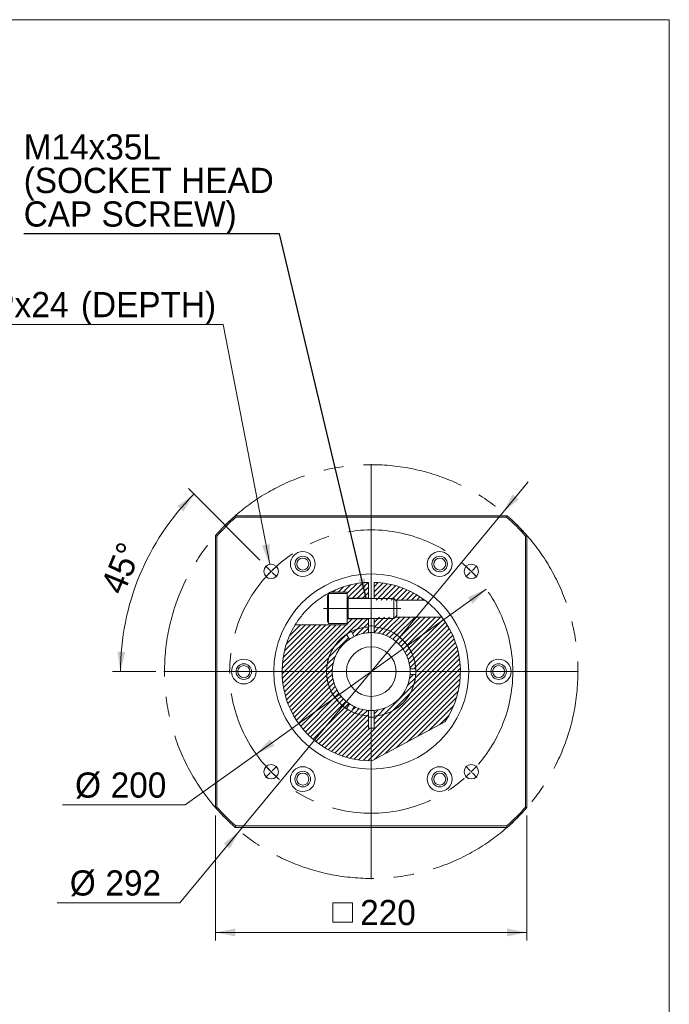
# Model space of a CAD drawing. Header units: millimetres. Extents: x 56 to 1607, y 56 to 1120.
# Tile 4 of 4: x 1148 to 1607, y 425 to 1120. Entities that reach past the tile are written whole.
import ezdxf

# ---------------------------------------------------------------- set-up
doc = ezdxf.new("R2010")
doc.units = ezdxf.units.MM
doc.header["$LTSCALE"] = 5.6
doc.linetypes.add('CENTERX2', pattern=[20.32, 12.7, -2.54, 2.54, -2.54])
doc.styles.add('SLDTEXTSTYLE0', font='ARIAL.TTF', dxfattribs={"width": 0.948})
doc.styles.get("Standard").update_dxf_attribs({"font": 'ARIAL.TTF'})
doc.dimstyles.new('SLDDIMSTYLE10', dxfattribs={"dimtxt": 17.259102, "dimasz": 14, "dimexe": 0, "dimexo": 0.0625, "dimgap": 4.314775, "dimtad": 0, "dimtih": 1, "dimtoh": 1, "dimdec": 4, "dimrnd": 1e-09, "dimzin": 12, "dimdsep": 46, "dimtxsty": 'SLDTEXTSTYLE0', "dimsah": 1, "dimcen": 0.09, "dimadec": 0, "dimazin": 0, "dimtfac": 1, "dimtdec": 4, "dimtmove": 0, "dimatfit": 3, "dimfxl": 0, "dimtolj": 1, "dimtzin": 12, "dimarcsym": 0})
doc.dimstyles.new('SLDDIMSTYLE11', dxfattribs={"dimtxt": 17.259102, "dimasz": 14, "dimexe": 0, "dimexo": 0.0625, "dimgap": 4.314775, "dimtad": 0, "dimtih": 1, "dimtoh": 1, "dimdec": 0, "dimrnd": 1e-09, "dimzin": 12, "dimdsep": 46, "dimtxsty": 'SLDTEXTSTYLE0', "dimsah": 1, "dimcen": 0.09, "dimadec": 0, "dimazin": 0, "dimtfac": 1, "dimtdec": 4, "dimtofl": 0, "dimtmove": 0, "dimatfit": 3, "dimfxl": 0, "dimtolj": 1, "dimtzin": 12, "dimarcsym": 0})
doc.dimstyles.new('SLDDIMSTYLE2', dxfattribs={"dimtxt": 17.259102, "dimasz": 14, "dimexe": 0, "dimexo": 0.0625, "dimgap": 4.314775, "dimtad": 1, "dimdec": 4, "dimrnd": 1e-09, "dimzin": 12, "dimdsep": 46, "dimtxsty": 'SLDTEXTSTYLE0', "dimsah": 1, "dimcen": 0.09, "dimadec": 0, "dimazin": 0, "dimtfac": 1, "dimtdec": 4, "dimtofl": 0, "dimtmove": 0, "dimatfit": 3, "dimfxl": 0, "dimtolj": 1, "dimtzin": 12, "dimarcsym": 0})
doc.dimstyles.new('SLDDIMSTYLE3', dxfattribs={"dimtxt": 17.259102, "dimasz": 14, "dimexe": 0, "dimexo": 0.0625, "dimgap": 4.314775, "dimtad": 1, "dimdec": 4, "dimlfac": 5.6, "dimzin": 12, "dimdsep": 46, "dimtxsty": 'SLDTEXTSTYLE0', "dimsah": 1, "dimcen": 0.09, "dimadec": 4, "dimazin": 0, "dimtfac": 1, "dimtdec": 4, "dimtofl": 0, "dimtmove": 0, "dimatfit": 3, "dimfxl": 0, "dimtolj": 1, "dimtzin": 12, "dimarcsym": 0})
doc.dimstyles.new('SLDDIMSTYLE4', dxfattribs={"dimtxt": 0, "dimasz": 14, "dimexe": 0, "dimexo": 0.0625, "dimgap": 0, "dimtad": 0, "dimtih": 1, "dimtoh": 1, "dimdec": 0, "dimrnd": 1e-09, "dimzin": 0, "dimdsep": 46, "dimtxsty": 'Standard', "dimsah": 1, "dimcen": 0.09, "dimadec": 0, "dimazin": 0, "dimtfac": 14, "dimtdec": 0, "dimtofl": 0, "dimtmove": 0, "dimatfit": 3, "dimfxl": 0, "dimtolj": 1, "dimtzin": 0, "dimarcsym": 0})
doc.dimstyles.new('SLDDIMSTYLE9', dxfattribs={"dimtxt": 17.259102, "dimasz": 14, "dimexe": 0, "dimexo": 0.0625, "dimgap": 4.314775, "dimtad": 0, "dimtih": 1, "dimtoh": 1, "dimdec": 4, "dimrnd": 1e-09, "dimzin": 12, "dimdsep": 46, "dimtxsty": 'SLDTEXTSTYLE0', "dimsah": 1, "dimcen": 0.09, "dimadec": 0, "dimazin": 0, "dimtfac": 1, "dimtdec": 4, "dimtmove": 0, "dimatfit": 3, "dimfxl": 0, "dimtolj": 1, "dimtzin": 12, "dimarcsym": 0})

# ---------------------------------------------------------------- blocks, each defined once
blk = doc.blocks.new('*D38')
at = {"color": 7, "linetype": 'Continuous', "lineweight": 0}
for p, q in [((1477.94, 718.1), (1315.35, 601.64)), ((1315.35, 601.64), (1265.22, 565.73)), ((1265.22, 565.73), (1178.58, 565.73))]:
    blk.add_line(p, q, dxfattribs=at)
for points in [[(1477.94, 718.1), (1464.93, 712.23), (1468.19, 707.67)], [(1315.35, 601.64), (1328.36, 607.52), (1325.1, 612.07)]]:
    blk.add_solid(points, dxfattribs=at)
at = {"color": 7, "linetype": 'Continuous', "lineweight": 0, "char_height": 17.78, "attachment_point": 1, "style": 'SLDTEXTSTYLE0'}
for s, insert in [('%%c', (1187.47, 588.65)), ('200', (1212.64, 588.65))]:
    blk.add_mtext(s, dxfattribs=dict(at, insert=insert))
blk = doc.blocks.new('*D39')
at = {"color": 7, "linetype": 'Continuous', "lineweight": 0}
for p, q in [((1489.76, 772.33), (1507.61, 793.9)), ((1489.76, 772.33), (1303.54, 547.41)), ((1303.54, 547.41), (1261.49, 496.63)), ((1261.49, 496.63), (1174.85, 496.63))]:
    blk.add_line(p, q, dxfattribs=at)
for points in [[(1489.76, 772.33), (1500.84, 781.33), (1496.53, 784.9)], [(1303.54, 547.41), (1292.45, 538.42), (1296.77, 534.85)]]:
    blk.add_solid(points, dxfattribs=at)
at = {"color": 7, "linetype": 'Continuous', "lineweight": 0, "char_height": 17.78, "attachment_point": 1, "style": 'SLDTEXTSTYLE0'}
for s, insert in [('%%c', (1183.74, 519.55)), ('292', (1208.91, 519.55))]:
    blk.add_mtext(s, dxfattribs=dict(at, insert=insert))
blk = doc.blocks.new('SW_SYMBOL_MOD_BOX')
at = {"color": 0, "linetype": 'Continuous', "lineweight": 0}
for p, q in [((1120, 1120), (1120, 4480)), ((1120, 4480), (4480, 4480)), ((4480, 4480), (4480, 1120)), ((1120, 1120), (4480, 1120))]:
    blk.add_line(p, q, dxfattribs=at)
blk = doc.blocks.new('*D40')
at = {"color": 7, "linetype": 'Continuous', "lineweight": 0}
for p, q in [((1286.65, 558.27), (1286.65, 470.15)), ((1506.65, 558.27), (1506.65, 470.15)), ((1286.65, 475.75), (1506.65, 475.75))]:
    blk.add_line(p, q, dxfattribs=at)
for points in [[(1286.65, 475.75), (1300.65, 472.95), (1300.65, 478.55)], [(1506.65, 475.75), (1492.65, 478.55), (1492.65, 472.95)]]:
    blk.add_solid(points, dxfattribs=at)
at = {"color": 7, "linetype": 'Continuous', "lineweight": 0, "xscale": 0.004092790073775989, "yscale": 0.004092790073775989, "zscale": 0.004092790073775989}
blk.add_blockref('SW_SYMBOL_MOD_BOX', (1364.97, 478.32), dxfattribs=at)
at = {"color": 7, "linetype": 'Continuous', "lineweight": 0, "insert": (1388.83, 498.67), "char_height": 17.78, "attachment_point": 1, "style": 'SLDTEXTSTYLE0'}
blk.add_mtext('220', dxfattribs=at)
blk = doc.blocks.new('*D41')
at = {"color": 7, "linetype": 'Continuous', "lineweight": 0}
for p, q in [((1291.99, 904.87), (988.17, 904.87)), ((1324.96, 735.59), (1291.99, 904.87))]:
    blk.add_line(p, q, dxfattribs=at)
blk.add_solid([(1324.96, 735.59), (1325.03, 749.87), (1319.54, 748.8)], dxfattribs=at)
at = {"color": 7, "linetype": 'Continuous', "lineweight": 0, "char_height": 17.78, "attachment_point": 1, "style": 'SLDTEXTSTYLE0'}
for s, insert in [('4', (994.54, 927.79)), ('M12x1.75', (1016.63, 927.79)), ('Px', (1128.98, 927.79)), ('24', (1156.63, 927.79)), (' (DEPTH)', (1185.06, 927.79)), ('-', (1008.73, 927.79))]:
    blk.add_mtext(s, dxfattribs=dict(at, insert=insert))
blk = doc.blocks.new('*D42')
at = {"color": 7, "linetype": 'Continuous', "lineweight": 0}
for p, q in [((1318.02, 738.5), (1267.47, 789.05)), ((1244.55, 659.87), (1213.96, 659.87))]:
    blk.add_line(p, q, dxfattribs=at)
blk.add_arc((1396.65, 659.87), 177.09, 135, 180, dxfattribs=at)
for points in [[(1271.43, 785.09), (1259.87, 776.71), (1263.98, 772.91)], [(1219.56, 659.87), (1222.91, 673.75), (1217.31, 673.97)]]:
    blk.add_solid(points, dxfattribs=at)
at = {"color": 7, "linetype": 'Continuous', "lineweight": 0, "insert": (1205.01, 719.87), "char_height": 17.78, "attachment_point": 1, "rotation": 67.5, "style": 'SLDTEXTSTYLE0'}
blk.add_mtext('45°', dxfattribs=at)
blk = doc.blocks.new('SW_NOTE_4')
at = {"color": 0, "linetype": 'Continuous', "lineweight": 0, "char_height": 17.78, "attachment_point": 1, "style": 'SLDTEXTSTYLE0'}
for s, insert in [('M14x35L', (0.02, 70.33)), ('(SOCKET HEAD', (0.02, 46.63)), ('CAP SCREW)', (0.02, 22.92))]:
    blk.add_mtext(s, dxfattribs=dict(at, insert=insert))
blk = doc.blocks.new('SW_CENTERMARKSYMBOL_3')
at = {"color": 0, "linetype": 'Continuous', "lineweight": 0}
for p, q in [((-0.71, 0.71), (-3.96, 3.96)), ((0, 0), (-0.35, 0.35)), ((0, 0), (0.35, -0.35)), ((141.42, 0), (141.07, -0.35)), ((141.42, 0), (141.77, 0.35)), ((142.13, 0.71), (145.38, 3.96)), ((0.71, -0.71), (3.96, -3.96)), ((140.71, -0.71), (137.46, -3.96)), ((0.71, -140.71), (3.96, -137.46)), ((140.71, -140.71), (137.46, -137.46)), ((-0.71, -142.13), (-3.96, -145.38)), ((0, -141.42), (-0.35, -141.77)), ((0, -141.42), (0.35, -141.07)), ((141.42, -141.42), (141.07, -141.07)), ((141.42, -141.42), (141.77, -141.77)), ((142.13, -142.13), (145.38, -145.38))]:
    blk.add_line(p, q, dxfattribs=at)
for start, end in [(134.71352, 135), (131.79144, 134.42704), (45.57296, 48.20856), (45, 45.28648), (44.71352, 45), (135.57296, 138.20856), (135, 135.28648), (41.79144, 44.42704), (221.79144, 224.42704), (315.57296, 318.20856), (224.71352, 225), (225, 225.28648), (225.57296, 228.20856), (311.79144, 314.42704), (314.71352, 315), (315, 315.28648)]:
    blk.add_arc((70.71, -70.71), 100, start, end, dxfattribs=at)
blk = doc.blocks.new('SW_CENTERMARKSYMBOL_4')
at = {"color": 0, "linetype": 'Continuous', "lineweight": 0}
for p, q in [((0, 1), (0, 146.5)), ((-1, 0), (-146.5, 0)), ((0, 0), (-0.5, 0)), ((0, 0), (0, 0.5)), ((0, 0), (0, -0.5)), ((0, 0), (0.5, 0)), ((1, 0), (146.5, 0)), ((0, -1), (0, -146.5))]:
    blk.add_line(p, q, dxfattribs=at)

msp = doc.modelspace()

# ---------------------------------------------------------------- hatches: boundary and pattern name
at = {"linetype": 'Continuous', "lineweight": 0}
h = msp.add_hatch(dxfattribs=at)
h.set_pattern_fill('ANSI31', scale=0.8, style=0)
edge = h.paths.add_edge_path(flags=0)
edge.add_arc((1396.647197, 659.872236), 63, 91.819219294, 117.266044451)
edge.add_line((1367.785458, 715.872236), (1379.647197, 715.872236))
edge.add_line((1379.647197, 715.872236), (1379.647197, 711.622236))
edge.add_line((1379.647197, 711.622236), (1394.647197, 711.622236))
edge.add_line((1394.647197, 711.622236), (1394.647197, 722.840482))
h = msp.add_hatch(dxfattribs=at)
h.set_pattern_fill('ANSI31', scale=0.8, style=0)
edge = h.paths.add_edge_path(flags=0)
edge.add_arc((1396.647197, 659.872236), 63, 53.281946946, 88.180780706)
edge.add_line((1398.647197, 722.840482), (1398.647197, 710.372236))
edge.add_line((1398.647197, 710.372236), (1434.313495, 710.372236))
h = msp.add_hatch(dxfattribs=at)
h.set_pattern_fill('ANSI31', scale=0.8, style=0)
edge = h.paths.add_edge_path(flags=0)
edge.add_line((1446.514521, 698.372236), (1398.647197, 698.372236))
edge.add_line((1398.647197, 698.372236), (1398.647197, 691.3187))
edge.add_arc((1396.647197, 659.872236), 31.51, -86.360880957, 86.360880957, ccw=False)
edge.add_line((1398.647197, 628.425772), (1398.647197, 619.872237))
edge.add_line((1398.647197, 619.872237), (1394.647197, 619.872237))
edge.add_line((1394.647197, 619.872237), (1394.647197, 628.425772))
edge.add_arc((1396.647197, 659.872236), 31.51, 93.639119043, 266.360880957, ccw=False)
edge.add_line((1394.647197, 691.3187), (1394.647197, 697.122236))
edge.add_line((1394.647197, 697.122236), (1379.647197, 697.122236))
edge.add_line((1379.647197, 697.122236), (1379.647197, 692.872236))
edge.add_line((1379.647197, 692.872236), (1342.981565, 692.872236))
edge.add_arc((1396.647197, 659.872236), 63, 148.411864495, 270.339550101)
edge.add_line((1397.02055, 596.873342), (1448.666871, 624.334179))
edge.add_arc((1396.647197, 659.872236), 63, 325.660449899, 397.669886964)
h = msp.add_hatch(dxfattribs=at)
h.set_pattern_fill('ANSI31', scale=0.8, style=0)
edge = h.paths.add_edge_path(flags=0)
edge.add_line((1382.661026, 688.096995), (1384.66566, 684.624868))
edge.add_arc((1396.647197, 659.872236), 27.5, 94.170647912, 115.829352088, ccw=False)
edge.add_line((1394.647197, 687.299413), (1394.647197, 691.30868))
edge.add_arc((1396.647197, 659.872236), 31.5, 93.640275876, 116.359724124)
h = msp.add_hatch(dxfattribs=at)
h.set_pattern_fill('ANSI31', scale=0.8, style=0)
edge = h.paths.add_edge_path(flags=0)
edge.add_line((1398.647197, 691.30868), (1398.647197, 687.299413))
edge.add_arc((1396.647197, 659.872236), 27.5, 4.170647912, 85.829352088, ccw=False)
edge.add_line((1424.074373, 661.872236), (1428.083641, 661.872236))
edge.add_arc((1396.647197, 659.872236), 31.5, 3.640275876, 86.359724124)
h = msp.add_hatch(dxfattribs=at)
h.set_pattern_fill('ANSI31', scale=0.8, style=0)
edge = h.paths.add_edge_path(flags=0)
edge.add_line((1379.196924, 633.647477), (1381.201558, 637.119605))
edge.add_arc((1396.647197, 659.872236), 27.5, 124.170647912, 235.829352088, ccw=False)
edge.add_line((1381.201558, 682.624868), (1379.196924, 686.096995))
edge.add_arc((1396.647197, 659.872236), 31.5, 123.640275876, 236.359724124)
h = msp.add_hatch(dxfattribs=at)
h.set_pattern_fill('ANSI31', scale=0.8, style=0)
edge = h.paths.add_edge_path(flags=0)
edge.add_line((1428.083641, 657.872236), (1424.074373, 657.872236))
edge.add_arc((1396.647197, 659.872236), 27.5, 274.170647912, 355.829352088, ccw=False)
edge.add_line((1398.647197, 632.44506), (1398.647197, 628.435792))
edge.add_arc((1396.647197, 659.872236), 31.5, 273.640275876, 356.359724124)
h = msp.add_hatch(dxfattribs=at)
h.set_pattern_fill('ANSI31', scale=0.8, style=0)
edge = h.paths.add_edge_path(flags=0)
edge.add_line((1394.647197, 628.435792), (1394.647197, 632.44506))
edge.add_arc((1396.647197, 659.872236), 27.5, 244.170647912, 265.829352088, ccw=False)
edge.add_line((1384.66566, 635.119605), (1382.661026, 631.647477))
edge.add_arc((1396.647197, 659.872236), 31.5, 243.640275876, 266.359724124)

# ---------------------------------------------------------------- linework, layer by layer
at = {"color": 7, "linetype": 'Continuous', "lineweight": 0}
for p, q in [((56, 1120), (1607.2, 1120)), ((1607.2, 1120), (1607.2, 56))]:
    msp.add_line(p, q, dxfattribs=at)
at = {"color": 7, "linetype": 'Continuous', "lineweight": 15}
for p, q in [((1300.647196, 769.872236), (1492.647198, 769.872236)), ((1300.647196, 769.872236), (1301.022929, 768.872234)), ((1492.271465, 768.872234), (1301.022929, 768.872234)), ((1492.271465, 768.872234), (1492.647198, 769.872236)), ((1286.647198, 755.872237), (1287.6472, 755.496504)), ((1286.647198, 563.872235), (1286.647198, 755.872237)), ((1287.6472, 755.496504), (1287.6472, 564.247968)), ((1505.647194, 755.496504), (1506.647196, 755.872237)), ((1505.647194, 564.247968), (1505.647194, 755.496504)), ((1506.647196, 755.872237), (1506.647196, 563.872235)), ((1394.647197, 711.622237), (1394.647197, 722.840483)), ((1398.647197, 722.840483), (1398.647197, 711.372236)), ((1367.785458, 715.872238), (1379.647196, 715.872238)), ((1379.647196, 715.037236), (1379.647196, 715.872238)), ((1366.447196, 715.037236), (1365.647197, 713.651596)), ((1365.647197, 695.092878), (1365.647197, 713.651596)), ((1379.647196, 715.037236), (1366.447196, 715.037236)), ((1366.447196, 693.707237), (1366.447196, 715.037236)), ((1379.647196, 693.707237), (1379.647196, 715.037236)), ((1379.759858, 711.622237), (1394.647197, 711.622237)), ((1412.647198, 711.372236), (1380.247197, 711.372236)), ((1394.647197, 711.372236), (1394.647197, 711.622237)), ((1414.647196, 709.372236), (1412.647198, 711.372236)), ((1412.647198, 697.372238), (1412.647198, 711.372236)), ((1413.647198, 710.372238), (1434.313495, 710.372238)), ((1414.647196, 699.372238), (1414.647196, 709.372236)), ((1365.647197, 695.092878), (1366.447196, 693.707237)), ((1394.647197, 697.122237), (1379.759858, 697.122237)), ((1380.247197, 697.372238), (1412.647198, 697.372238)), ((1394.647197, 697.122237), (1394.647197, 697.372238)), ((1394.647197, 691.318701), (1394.647197, 697.122237)), ((1398.647197, 697.372238), (1398.647197, 691.318701)), ((1412.647198, 697.372238), (1414.647196, 699.372238)), ((1446.514521, 698.372236), (1413.647198, 698.372236)), ((1379.647196, 692.872236), (1342.981566, 692.872236)), ((1366.447196, 693.707237), (1379.647196, 693.707237)), ((1379.647196, 692.872236), (1379.647196, 693.707237)), ((1382.661026, 688.096995), (1384.665659, 684.624868)), ((1394.647197, 687.299412), (1394.647197, 691.30868)), ((1398.647197, 691.30868), (1398.647197, 687.299412)), ((1381.201558, 682.624868), (1379.196924, 686.096995)), ((1424.074373, 661.872236), (1428.08364, 661.872236)), ((1428.08364, 657.872236), (1424.074373, 657.872236)), ((1379.196924, 633.647478), (1381.201558, 637.119605)), ((1384.665659, 635.119604), (1382.661026, 631.647477)), ((1394.647197, 628.435793), (1394.647197, 632.44506)), ((1394.647197, 619.872237), (1394.647197, 628.425772)), ((1398.647197, 632.44506), (1398.647197, 628.435793)), ((1398.647197, 628.425772), (1398.647197, 619.872237)), ((1398.647197, 619.872237), (1394.647197, 619.872237)), ((1397.02055, 596.873345), (1448.666871, 624.334177)), ((1286.647198, 563.872235), (1287.6472, 564.247968)), ((1505.647194, 564.247968), (1506.647196, 563.872235)), ((1300.647196, 549.872237), (1301.022929, 550.872239)), ((1492.647198, 549.872237), (1300.647196, 549.872237)), ((1301.022929, 550.872239), (1492.271465, 550.872239)), ((1492.271465, 550.872239), (1492.647198, 549.872237))]:
    msp.add_line(p, q, dxfattribs=at)
at = {"color": 8, "linetype": 'Continuous', "lineweight": 15}
msp.add_line((1380.247197, 697.372238), (1380.247197, 711.372236), dxfattribs=at)
at = {"color": 7, "linetype": 'CENTERX2', "lineweight": 0, "ltscale": 5.6}
msp.add_line((1362.847197, 704.372236), (1417.447197, 704.372236), dxfattribs=at)
at = {"color": 7, "linetype": 'CENTERX2', "lineweight": 0}
for radius in [146, 100]:
    msp.add_circle((1396.647197, 659.872236), radius, dxfattribs=at)
at = {"color": 7, "linetype": 'Continuous', "lineweight": 15}
for centre, radius in [((1348.290232, 735.777466), 8.75), ((1445.004162, 735.777466), 8.75), ((1348.290232, 735.777466), 5.5), ((1348.290232, 735.777466), 4.25), ((1445.004162, 735.777466), 5.5), ((1445.004162, 735.777466), 4.25), ((1325.936519, 730.582914), 5.1), ((1467.357875, 730.582914), 5.1), ((1396.647197, 659.872236), 68.87271), ((1396.647197, 659.872236), 17.5), ((1306.647197, 659.872236), 8.75), ((1486.647197, 659.872236), 8.75), ((1306.647197, 659.872236), 5.5), ((1306.647197, 659.872236), 4.25), ((1486.647197, 659.872236), 5.5), ((1486.647197, 659.872236), 4.25), ((1325.936519, 589.161558), 5.1), ((1348.290232, 583.967006), 8.75), ((1445.004162, 583.967006), 8.75), ((1467.357875, 589.161558), 5.1), ((1348.290232, 583.967006), 5.5), ((1348.290232, 583.967006), 4.25), ((1445.004162, 583.967006), 5.5), ((1445.004162, 583.967006), 4.25)]:
    msp.add_circle(centre, radius, dxfattribs=at)
for centre, radius, start, end in [((1396.647197, 659.872236), 146, 131.112090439, 138.887909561), ((1396.647197, 659.872236), 145, 131.260050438, 138.739949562), ((1396.647197, 659.872236), 145, 41.260050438, 48.739949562), ((1396.647197, 659.872236), 146, 41.112090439, 48.887909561), ((1396.647197, 659.872236), 63, 91.819219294, 117.266044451), ((1396.647197, 659.872236), 63, 53.281946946, 88.180780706), ((1380.247197, 711.972236), 0.6, 180, 270), ((1380.247197, 696.772236), 0.6, 90, 180), ((1396.647197, 659.872236), 63, 325.660449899, 37.669886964), ((1396.647197, 659.872236), 63, 148.411864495, 270.339550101), ((1396.647197, 659.872236), 31.51, 93.639119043, 266.360880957), ((1396.647197, 659.872236), 31.5, 116.359724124, 123.640275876), ((1396.647197, 659.872236), 31.5, 93.640275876, 116.359724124), ((1396.647197, 659.872236), 32.2, 86.438963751, 93.561036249), ((1396.647197, 659.872236), 31.51, 273.639119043, 86.360880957), ((1396.647197, 659.872236), 31.5, 3.640275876, 86.359724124), ((1396.647197, 659.872236), 31.5, 123.640275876, 236.359724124), ((1396.647197, 659.872236), 27.5, 124.170647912, 235.829352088), ((1396.647197, 659.872236), 27.5, 115.829352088, 124.170647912), ((1396.647197, 659.872236), 27.5, 94.170647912, 115.829352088), ((1396.647197, 659.872236), 27.5, 85.829352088, 94.170647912), ((1396.647197, 659.872236), 27.5, 4.170647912, 85.829352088), ((1396.647197, 659.872236), 27.5, 355.829352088, 4.170647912), ((1396.647197, 659.872236), 31.5, 356.359724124, 3.640275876), ((1396.647197, 659.872236), 31.5, 273.640275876, 356.359724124), ((1396.647197, 659.872236), 27.5, 274.170647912, 355.829352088), ((1396.647197, 659.872236), 31.5, 236.359724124, 243.640275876), ((1396.647197, 659.872236), 27.5, 235.829352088, 244.170647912), ((1396.647197, 659.872236), 27.5, 244.170647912, 265.829352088), ((1396.647197, 659.872236), 31.5, 243.640275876, 266.359724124), ((1396.647197, 659.872236), 27.5, 265.829352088, 274.170647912), ((1396.647197, 659.872236), 32.2, 266.438963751, 273.561036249), ((1396.647197, 659.872236), 146, 221.112090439, 228.887909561), ((1396.647197, 659.872236), 145, 221.260050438, 228.739949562), ((1396.647197, 659.872236), 145, 311.260050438, 318.739949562), ((1396.647197, 659.872236), 146, 311.112090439, 318.887909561)]:
    msp.add_arc(centre, radius, start, end, dxfattribs=at)
for points, knots in [([(1342.981566, 692.872236), (1342.98812, 692.882873), (1343.014494, 692.925678), (1343.410123, 693.569131), (1344.486058, 695.229965), (1346.205955, 697.669023), (1348.352036, 700.382247), (1350.682054, 702.992912), (1353.17762, 705.525334), (1356.048487, 708.101138), (1359.059171, 710.476001), (1361.89063, 712.445674), (1364.283726, 713.945337), (1365.996147, 714.919291), (1367.001827, 715.463055), (1367.634366, 715.79485), (1367.731983, 715.844848), (1367.785458, 715.872238)], [0, 0, 0, 0, 0.0241877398, 0.09733934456, 0.17179899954, 0.252348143, 0.34472266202, 0.41584537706, 0.48706197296, 0.58017526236, 0.67335750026, 0.75199165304, 0.83048895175, 0.89501822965, 0.92778110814, 0.96043795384, 1, 1, 1, 1]), ([(1434.313495, 710.372238), (1434.313559, 710.37219), (1434.315158, 710.370993), (1434.464659, 710.259825), (1435.173444, 709.724265), (1436.67223, 708.54532), (1438.923868, 706.625279), (1441.46763, 704.193009), (1443.625383, 701.880064), (1445.141634, 700.100971), (1446.080896, 698.932627), (1446.475245, 698.423101), (1446.505684, 698.383681), (1446.514521, 698.372236)], [0, 0, 0, 0, 0.00223317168, 0.05633026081, 0.12416229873, 0.22414610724, 0.3775024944, 0.53657042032, 0.6810140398, 0.78971165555, 0.87667741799, 0.96419539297, 1, 1, 1, 1])]:
    msp.add_open_spline(points, degree=3, knots=knots, dxfattribs=at)

# ---------------------------------------------------------------- block references
at = {"color": 7, "linetype": 'Continuous', "lineweight": 0}
for name, p in [('SW_NOTE_4', (1151.175084, 968.813651)), ('SW_CENTERMARKSYMBOL_4', (1396.647197, 659.872236)), ('SW_CENTERMARKSYMBOL_3', (1325.936519, 730.582914))]:
    msp.add_blockref(name, p, dxfattribs=at)

# ---------------------------------------------------------------- dimensions: what is measured, and where the dimension line sits
dim = msp.add_diameter_dim_2p(p1=(1325.726203, 731.662621), p2=(1324.961417, 735.588828), text='<>-M12x1.75Px24 (DEPTH)\\P', dimstyle='SLDDIMSTYLE11', override={"dimpost": '<>'}, dxfattribs=at)
dim.commit()
dim.dimension.update_dxf_attribs({"geometry": '*D41', "text_midpoint": (1137.976874, 918.117719), "dimtype": 163})
for p1, p2, dimstyle, picture, middle in [((1303.538342, 547.414506), (1489.756052, 772.329966), 'SLDDIMSTYLE10', '*D39', (1216.068799, 509.878538)), ((1315.350829, 601.640796), (1477.943565, 718.103676), 'SLDDIMSTYLE9', '*D38', (1219.798901, 578.983634))]:
    dim = msp.add_diameter_dim_2p(p1=p1, p2=p2, dimstyle=dimstyle, dxfattribs=at)
    dim.commit()
    dim.dimension.update_dxf_attribs({"geometry": picture, "text_midpoint": middle, "dimtype": 163})
dim = msp.add_angular_dim_2l(base=(1233.038883, 727.641019), line1=((1321.976721, 734.542712), (1329.896317, 726.623116)), line2=((1543.147197, 659.872236), (1250.147197, 659.872236)), dimstyle='SLDDIMSTYLE3', dxfattribs=at)
dim.commit()
dim.dimension.update_dxf_attribs({"geometry": '*D42', "text_midpoint": (1233.038883, 727.641019), "dimtype": 162})
dim = msp.add_linear_dim(base=(1506.647197, 475.749967), p1=(1286.647197, 563.872236), p2=(1506.647197, 563.872236), angle=0, text='{\\fGDT;o}<>', dimstyle='SLDDIMSTYLE2', dxfattribs=at)
dim.commit()
dim.dimension.update_dxf_attribs({"geometry": '*D40', "text_midpoint": (1396.647197, 475.749967), "dimtype": 160})

# ---------------------------------------------------------------- leaders
msp.add_leader([(1393.163631, 711.622236), (1331.775633, 968.813651), (1151.175084, 968.813651)], dimstyle='SLDDIMSTYLE4', dxfattribs=at)

doc.saveas('drawing.dxf')
